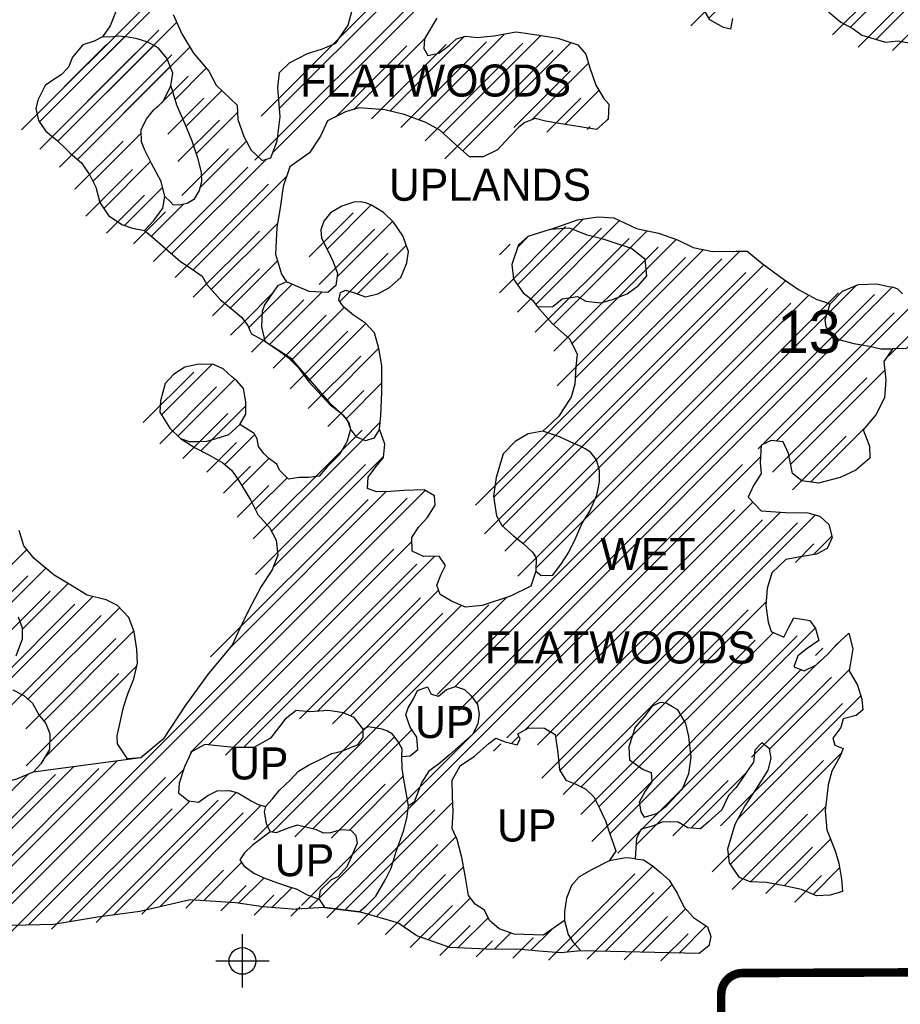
# Model space of a CAD drawing. Extents: x 184591 to 248591, y 837110 to 888536.
# Tile 5 of 12: x 213181 to 217310, y 870106 to 874722. Entities that reach past the tile are written whole.
import ezdxf
from ezdxf.enums import TextEntityAlignment as Align

# ---------------------------------------------------------------- set-up
doc = ezdxf.new("R2010")
doc.units = 0
doc.header["$LTSCALE"] = 800
doc.header["$PDMODE"] = 34
doc.header["$PDSIZE"] = 125
doc.layers.get('0').update_dxf_attribs({"linetype": 'CONTINUOUS'})
for name, color, linetype in [('SEC', 2, 'CONTINUOUS'), ('TEXT', 7, 'CONTINUOUS'), ('WETDBA', 11, 'CONTINUOUS'), ('WETFILL', 12, 'CONTINUOUS'), ('WSHEDS', 3, 'CONTINUOUS')]:
    doc.layers.add(name, color=color, linetype=linetype)
doc.layers.get('0').off()

# ---------------------------------------------------------------- blocks, each defined once
blk = doc.blocks.new('*X')
at = {"color": 0}
for p, q in [((217076.9, 874686.2), (217536.2, 875145.5)), ((217196.8, 874629.3), (217600.1, 875032.6)), ((214368.5, 874099.1), (215290.5, 875021.1)), ((213274, 874242.1), (213892.8, 874860.9)), ((217357.5, 874613.2), (217600.9, 874856.6)), ((214398.9, 874306.3), (214918.8, 874826.2)), ((216412.2, 874728.6), (216491.9, 874808.3)), ((213360.4, 874151.6), (213918, 874709.3)), ((213274, 874242.1), (213673.3, 874641.3)), ((214747.2, 874301), (215081.6, 874635.4)), ((214916.1, 874293.2), (215265.1, 874642.2)), ((215052.3, 874252.6), (215453.8, 874654.1)), ((215166.3, 874189.8), (215624.7, 874648.2)), ((215259.4, 874106.1), (215767.5, 874614.2)), ((213360.4, 874151.6), (213809.5, 874600.8)), ((213452, 874066.5), (213978.9, 874593.5)), ((213452, 874066.5), (213886.9, 874501.4)), ((213908.9, 874346.6), (214056.1, 874493.9)), ((215582.3, 874252.3), (215847.7, 874517.7)), ((213960.5, 874221.4), (214129, 874390)), ((215737.5, 874230.7), (215897.1, 874390.3)), ((214008.2, 874092.4), (214202.5, 874286.7)), ((215926.9, 874243.3), (215940.9, 874257.3)), ((213525, 873962.7), (213751.2, 874188.9)), ((213525, 873962.7), (213751.2, 874188.9)), ((214026.1, 873933.5), (214244.4, 874151.9)), ((213893.7, 873624.3), (214336.1, 874066.7)), ((213575.9, 873836.9), (213795.2, 874056.2)), ((213575.9, 873836.9), (213795.2, 874056.2)), ((213994.9, 873548.7), (214432.4, 873986.2)), ((213673.2, 873757.3), (213851.4, 873935.6)), ((213673.2, 873757.3), (213851.4, 873935.6)), ((213799.2, 873706.6), (213949.3, 873856.7)), ((214622.5, 873646), (214829.5, 873853)), ((215515.3, 873478.2), (215824.9, 873787.7)), ((214079.6, 873456.6), (214389.7, 873766.8)), ((214669.5, 873516.2), (214929.6, 873776.3)), ((215600.6, 873386.7), (215993.8, 873779.9)), ((215516.1, 873655.7), (215565.8, 873705.4)), ((215683.2, 873292.5), (216122.9, 873732.2)), ((215770.8, 873203.4), (216258.9, 873691.4)), ((214765.8, 873435.8), (214993.6, 873663.6)), ((215403.2, 872482.2), (216558, 873636.9)), ((215785.3, 873041.1), (216387.9, 873643.7)), ((214170.1, 873370.4), (214390.2, 873590.4)), ((215445.5, 872347.7), (216670.5, 873572.7)), ((214317.8, 873341.3), (214458.3, 873481.8)), ((215223.1, 871595), (217104.9, 873476.8)), ((215323.2, 871518.3), (217273.8, 873468.9)), ((215541.2, 872266.7), (216772.7, 873498.2)), ((214352.5, 873199.2), (214597.8, 873444.5)), ((215601.2, 872149.8), (216881.1, 873429.8)), ((214453.9, 873123.9), (214702.7, 873372.6)), ((216728, 872746.3), (217365.1, 873383.4)), ((214255.1, 873278.6), (214317.8, 873341.3)), ((214534.2, 873027.4), (214804.4, 873297.6)), ((217339.3, 873180.9), (217431.9, 873273.4)), ((214619, 872935.5), (214864.9, 873181.3)), ((213845.7, 872869.2), (214082.3, 873105.8)), ((216795.4, 872637), (217237.4, 873078.9)), ((213923, 872769.7), (214189.5, 873036.2)), ((214711.2, 872850.8), (214879.8, 873019.4)), ((214031.3, 872701.2), (214241.2, 872911.2)), ((214789.9, 872752.8), (214871.6, 872834.4)), ((214143.2, 872636.4), (214283.2, 872776.4)), ((216889.1, 872553.9), (217141.2, 872806)), ((214361.2, 872324.1), (214789.9, 872752.8)), ((214222.3, 872538.7), (214348.9, 872665.3)), ((214371.3, 872157.4), (214887.2, 872673.3)), ((214586.6, 870604.9), (216654.7, 872673)), ((214285.9, 872425.6), (214434.6, 872574.3)), ((213042.2, 870474.7), (215082, 872514.6)), ((214161.1, 871770.4), (214900, 872509.3)), ((215550.2, 871391.8), (216618.5, 872460)), ((215694, 871358.8), (216748.5, 872413.2)), ((215714.3, 871202.3), (216911.9, 872399.9)), ((214066.2, 871321.9), (215020.2, 872276)), ((216902.9, 872214.1), (216989.5, 872300.7)), ((212846.2, 871869.7), (213214.7, 872238.2)), ((214231.2, 871310.2), (215127.2, 872206.1)), ((213113.7, 871960.5), (213303.7, 872150.5)), ((213192.3, 871862.3), (213408.6, 872078.6)), ((214577.7, 871479.9), (215145.2, 872047.4)), ((213128.8, 871622), (213524.2, 872017.4)), ((214364.5, 870913.2), (215465.8, 872014.4)), ((215814.2, 871125.4), (216681, 871992.2)), ((213220.2, 871536.6), (213648.7, 871965.1)), ((214732.2, 871457.6), (215250.6, 871976.1)), ((213294.4, 871434), (213716.9, 871856.5)), ((215897.1, 871031.5), (216714.7, 871849.1)), ((215948, 870905.6), (216911.2, 871868.9)), ((216996.4, 871777.3), (217031.2, 871812.1)), ((216070.6, 870851.4), (216928.6, 871709.5)), ((213296.7, 871259.5), (213730.4, 871693.3)), ((216697.3, 871301.4), (217071.9, 871676)), ((216551.7, 870979), (217124.3, 871551.6)), ((214556, 870927.9), (215020.4, 871392.3)), ((215487.4, 871328.9), (215521.6, 871363.2)), ((212860.8, 870470.1), (213637.7, 871247)), ((216513, 870763.6), (217034.2, 871284.7)), ((212679.5, 870465.5), (213433.9, 871219.9)), ((213223.5, 870479.3), (213950, 871205.8)), ((212623.2, 870586), (213222.7, 871185.6)), ((214725.9, 870921), (214979.7, 871174.8)), ((216328, 870932.1), (216587.7, 871191.8)), ((213624, 870526.2), (214197, 871099.2)), ((213415.4, 870494.4), (213980.3, 871059.2)), ((213839.4, 870564.9), (214313.6, 871039.1)), ((214706.4, 870547.9), (215211.7, 871053.2)), ((216607, 870680.7), (216960.2, 871033.9)), ((214851.8, 870516.6), (215226.4, 870891.2)), ((216764.8, 870661.8), (216982.4, 870879.4)), ((214044.5, 870593.2), (214221.9, 870770.5)), ((214981, 870469), (215262.3, 870750.3)), ((215745.7, 870349.8), (216149.8, 870753.9)), ((216900.7, 870620.9), (217025.4, 870745.6)), ((214209.3, 870581.2), (214327.2, 870699.1)), ((214365.6, 870560.7), (214458, 870653.1)), ((215926.4, 870353.7), (216239.3, 870666.6)), ((214537.6, 870555.9), (214581.5, 870599.8)), ((215096.7, 870407.9), (215294.4, 870605.6)), ((216099.4, 870350), (216303.5, 870554)), ((215236.2, 870370.6), (215377.2, 870511.6)), ((216272.5, 870346.3), (216399.7, 870473.4)), ((215406.6, 870364.3), (215482.6, 870440.2)), ((215578.2, 870359), (215673.2, 870454.1))]:
    blk.add_line(p, q, dxfattribs=at)

msp = doc.modelspace()

# ---------------------------------------------------------------- linework, layer by layer
at = {"layer": 'SEC', "color": 0}
msp.add_point((214225.4, 870309), dxfattribs=at)
at = {"layer": 'WETDBA', "color": 0}
for points in [[(213647, 874798.7), (213604.9, 874692.2), (213569.7, 874640.7), (213530.1, 874621.2), (213478.1, 874603.5), (213429.2, 874545.4), (213409.8, 874498.4), (213375.3, 874462.8), (213336.7, 874438.3), (213301.2, 874412.5), (213265.9, 874344.9), (213257, 874305.3), (213269.2, 874249.1), (213302.3, 874201.3), (213356.9, 874154.9), (213391.2, 874122.5), (213417.4, 874095.4), (213470.6, 874050.8), (213510.8, 873992.4), (213537.7, 873936.2), (213556.8, 873865), (213598.3, 873803.9), (213659.6, 873762), (213710.4, 873744.6), (213766.5, 873733.6), (213815.1, 873693.5), (213875.6, 873640), (213934.8, 873588.7), (213989.7, 873552.4), (214037, 873518.9), (214059.3, 873479.6), (214121.2, 873409.3), (214182.8, 873360.4), (214220.6, 873327), (214251, 873288.6), (214260.8, 873264.4), (214268.1, 873249), (214330.3, 873214.4)], [(213901.5, 874746.1), (213942.2, 874655.2), (213996.4, 874564.2), (214068.4, 874479.5), (214102.9, 874415.2), (214200.6, 874320.7), (214204.4, 874254.1), (214232.6, 874173.5), (214267.1, 874110.4), (214317.5, 874060.9), (214359.2, 874073.8), (214388.7, 874154.3), (214401.9, 874266), (214391.7, 874403.7), (214399.5, 874473.7), (214445.8, 874519.5), (214530.3, 874563.8), (214601.1, 874585.1), (214663.8, 874611.2), (214720.7, 874695.2), (214746.8, 874789.7)], [(216523.1, 874726.5), (216514.3, 874677.1), (216480.7, 874685.2), (216416.6, 874720.7), (216378.2, 874788.4)], [(216973.6, 874758.2), (217031.6, 874710.5), (217087.3, 874680.6), (217129.6, 874649.7), (217241.2, 874615.9), (217300.4, 874622.1), (217349.8, 874613.2)], [(215137.2, 874728), (215079.6, 874632.2), (215076.4, 874586.6), (215095.2, 874553), (215146.7, 874564.8), (215194.8, 874600.8), (215228.8, 874631.5), (215272.6, 874644.4), (215326.2, 874638.7), (215403.6, 874645.2), (215509.1, 874663.9), (215617.3, 874649.4), (215704.1, 874635.6), (215798.2, 874603.9), (215835.3, 874560.7), (215852.7, 874500.4), (215881.9, 874414.2), (215920.7, 874352.9), (215943.1, 874326.2), (215940.8, 874255.5), (215885.1, 874206.9), (215809.1, 874218.6), (215710.7, 874235.2), (215646.6, 874245.5), (215598.3, 874258.5), (215550.3, 874239.7), (215522.2, 874217.7), (215480.1, 874175.8), (215421.5, 874111.8), (215354.9, 874078.6), (215290.5, 874079.1), (215220.9, 874139.5), (215151, 874204), (215085.9, 874240.2), (214983.7, 874277.9), (214893.4, 874298.4), (214771.8, 874308.4), (214708.1, 874289.3), (214624.3, 874247.1), (214592.3, 874175.7), (214540.6, 874097.7), (214448.1, 874032.3), (214416.7, 873940.3), (214402.5, 873840.1), (214386.2, 873746.7), (214380.8, 873622.7), (214408.2, 873528.4), (214432, 873492.3)], [(213889.7, 874410.9), (213899.3, 874471.2), (213870.7, 874540.7), (213830.5, 874589.2), (213781.5, 874616.3), (213732.4, 874631.9), (213689.7, 874639), (213646.2, 874645.1), (213644.5, 874645.1), (213604.1, 874640.3), (213569.7, 874640.7)], [(213766.5, 873733.6), (213810.8, 873780.8), (213852.3, 873837.9), (213861.6, 873892.9)], [(214748.3, 873865.8), (214691.8, 873847.7), (214638.2, 873816.9), (214607.6, 873776.7), (214592.9, 873737.2), (214595.6, 873697.2), (214625.6, 873640.1), (214651.1, 873587.2), (214672, 873532.1), (214663.1, 873475.4), (214625.9, 873442.9), (214538.7, 873448), (214476.1, 873474.7), (214432, 873492.3)], [(214868.5, 872801.5), (214874.6, 872866.3), (214879.7, 872975.9), (214879.9, 873099.5), (214865, 873180.8), (214844.1, 873253), (214803.2, 873299), (214746.6, 873336.9), (214698.7, 873375.9), (214677.4, 873407.4), (214685.5, 873443.1), (214709.3, 873453.6), (214745.7, 873443.4), (214802.4, 873421.9), (214860.6, 873436.2), (214915.3, 873466.5), (214967.9, 873512.3), (214996.7, 873581.6), (215003.8, 873635.5), (214977, 873709.1), (214933.4, 873772.6), (214886.9, 873817.9), (214830.5, 873852.6), (214803.6, 873862.5), (214777, 873867.1), (214748.3, 873865.8)], [(215667.7, 873738), (215795.7, 873783.3), (215893.1, 873798.1), (215966.9, 873792.4), (216072.3, 873743.5), (216175.5, 873720.6), (216265.2, 873689.2), (216338.3, 873653.7), (216429.3, 873635.3), (216539.6, 873637.2), (216591.5, 873636.4), (216662.1, 873578.9), (216762.1, 873505.5), (216832.8, 873456.6), (216918.2, 873409.2), (216954.6, 873399.3), (216979.8, 873387.4), (217039.4, 873448.2), (217113.7, 873480.6), (217199.2, 873483.6), (217254.2, 873470.9), (217278.7, 873468.4), (217297.2, 873459.6), (217320.3, 873436.8)], [(215667.7, 873738), (215563, 873704.5), (215519.8, 873666.8), (215488.5, 873573.3), (215495.7, 873505.4), (215542.5, 873440.5), (215583.4, 873408.5), (215609.3, 873375.6)], [(215841.8, 873712.1), (215760.2, 873743.7), (215667.7, 873738)], [(215609.3, 873375.6), (215680.4, 873377.5), (215725.3, 873412.5), (215796, 873424.3), (215835.2, 873402.1), (215905.6, 873393.6), (215960.3, 873410.3), (216028.6, 873435.7), (216081.9, 873475.9), (216121.2, 873520.7), (216113.3, 873597), (216050.4, 873649.3), (215973.7, 873673.3), (215917, 873692), (215891.8, 873699.4), (215841.8, 873712.1)], [(214432, 873492.3), (214389.6, 873474.2), (214329.5, 873385), (214318.3, 873353.1), (214315.3, 873281.3), (214330.3, 873214.4)], [(215609.3, 873375.6), (215678.8, 873296.3), (215760.3, 873224.7), (215795.5, 873153.5), (215788.4, 873096.1), (215783.7, 873012.8), (215767.5, 872951.8), (215727.8, 872892.7), (215708.5, 872863.3), (215674.1, 872830.1), (215634.5, 872793.1)], [(216979.8, 873387.4), (216956.2, 873314.2), (216961.4, 873282), (217021.5, 873222.3), (217092.6, 873203.3), (217164.7, 873191.6), (217217.9, 873179.2), (217272.9, 873178.4)], [(214330.3, 873214.4), (214450.2, 873136.4), (214634.5, 872925), (214697.9, 872867.6), (214725.1, 872831.3), (214732.6, 872802.8)], [(214330.3, 873214.4), (214398.8, 873167.7), (214440.1, 873137.8), (214488, 873089.4), (214536.5, 873024.2), (214596.3, 872959.6), (214637.6, 872915.8), (214681.6, 872881.7), (214715.9, 872845.9), (214732.6, 872802.8)], [(217337, 873180.4), (217272.9, 873178.4), (217232.8, 873119.7), (217242.5, 873032.4), (217235.3, 872949.5), (217195.3, 872868.6), (217135.2, 872799), (217165.2, 872722.6), (217167.2, 872665.9), (217101.6, 872609.3), (217027.6, 872576.1), (216926.4, 872548.3), (216848.3, 872560), (216803.9, 872594.4), (216785.5, 872687.3), (216760.7, 872742), (216704.3, 872749.4), (216657.4, 872727.8), (216653.4, 872645.1), (216657.5, 872594), (216622.3, 872538), (216596.3, 872482.7), (216657.8, 872419.6), (216771, 872411.7), (216876.7, 872409.7), (216932, 872394.2), (216974.7, 872355.9), (216991, 872295), (216966.8, 872243.2), (216917.3, 872216.7), (216851.8, 872205.2), (216773, 872191.4), (216707, 872128.4), (216685.5, 872054.6), (216679.8, 871975.1), (216690.1, 871897), (216704.8, 871853.5), (216763.9, 871827.5), (216786.8, 871874.4), (216811, 871917.7), (216886.3, 871905.7), (216912.1, 871867.5), (216927.8, 871811.8), (216873.8, 871774), (216828.9, 871739.1), (216810.9, 871687.3), (216858.5, 871669.7), (216914.3, 871696.2), (216969.4, 871747.2), (217009, 871791.3), (217068, 871846.5), (217087.4, 871772.9), (217070.8, 871668.9), (217108.8, 871601.3), (217129, 871536.4), (217134.2, 871486.4), (217102.3, 871459.8), (217041.3, 871443.8), (217030.7, 871403.5), (216994.2, 871353.9), (217003.2, 871320.2), (217042.4, 871304.4), (217027.3, 871268.4), (216989, 871198.7), (216971.4, 871134.3), (216957.8, 871013.2), (216965, 870923.5), (217003.7, 870825.4), (217021.5, 870767.9), (217034.6, 870693.3), (217038.7, 870635.1), (216981.3, 870617.7), (216917.2, 870614), (216847.2, 870643.5), (216765.9, 870661.5), (216683, 870677.4), (216606.6, 870680.7), (216555.2, 870700.8), (216509.8, 870768.5), (216501.1, 870834.3), (216536, 870949.9), (216579.6, 871031), (216637.6, 871118.5), (216690.6, 871203.8), (216704.7, 871259.2), (216696.7, 871304.3), (216661.1, 871331.7), (216628.1, 871296.8), (216621.3, 871240.7), (216589.4, 871194.2), (216540.2, 871122.5), (216504.1, 871084.1), (216473.1, 871017.9), (216410.7, 870960.9), (216372.8, 870928.1), (216313.2, 870933.5), (216267.8, 870959.5), (216196.3, 870961), (216148, 870941.8), (216095.7, 870926.2), (216072.5, 870884.9), (216066.8, 870787.5), (216106, 870782.5), (216146.2, 870756.9), (216185.4, 870723.9), (216225.9, 870688.5), (216264, 870626.4), (216294.7, 870563.6), (216340.8, 870513.1), (216405.9, 870469.2), (216421.9, 870423.7), (216412.4, 870379.6), (216366.1, 870344.3), (215812.7, 870356.2), (215718.9, 870347.2), (215615.5, 870355.8), (215532.6, 870363), (215369.3, 870364.7), (215197.4, 870372.4), (215043.7, 870426.6), (214953.8, 870487.3), (214772.9, 870539.2), (214610.4, 870560.5), (214476.8, 870552.1)], [(214732.6, 872802.8), (214717.1, 872745.4), (214680.6, 872683.1), (214623, 872625.5), (214584.7, 872581.4), (214536.1, 872574.8), (214490.9, 872575.6), (214440.8, 872568), (214399.5, 872610.1), (214386.3, 872638.5), (214348.5, 872665.5), (214325.4, 872688), (214300.6, 872720.3), (214294, 872756.4), (214280.4, 872781.6), (214280.4, 872781.6), (214212.9, 872823.7), (214241.1, 872873.1), (214241.3, 872929.9), (214229.9, 872992), (214199.1, 873028.2), (214176.4, 873047.2), (214135.8, 873085.5), (214089.2, 873105.7), (214021.5, 873106.9), (213955.5, 873092.3), (213903.2, 873058.5), (213863.4, 873016.1), (213842.2, 872935.2), (213838.2, 872881.2), (213885, 872806.7), (213936.4, 872756.8), (213964.4, 872738.8), (214001.5, 872716.6), (214068.4, 872682), (214133.5, 872644.3), (214174.8, 872610.6), (214207.7, 872563.1), (214262.8, 872470.7), (214297.7, 872402.6), (214352.2, 872340.7), (214384, 872281.7), (214390.8, 872210.9), (214365.7, 872142.2), (214313.6, 872064.1), (214254, 871952.8), (214211.4, 871863.8), (214176.8, 871789.2), (214066, 871656.6), (213958.2, 871508.5), (213854.3, 871348.5), (213748.9, 871261.8)], [(214212.9, 872823.7), (214159.8, 872776.1), (214095.9, 872755.3), (214057, 872743.5), (214013.5, 872742.2), (213977.4, 872742.3), (213936.4, 872756.8)], [(215600.7, 872136.8), (215578.1, 872066.4), (215481.7, 872019.7), (215348.9, 871975.8), (215271.8, 871967.2), (215205.3, 871995), (215152.5, 872027.7), (215136.5, 872070.8), (215157.6, 872122.9), (215177.3, 872163.2), (215148.3, 872206.3), (215074.7, 872205.7), (215021.9, 872230.3), (215019.6, 872294.8), (215053.3, 872344.8), (215091.9, 872386.4), (215128.8, 872445.5), (215126, 872489), (215077.1, 872517.4), (214981.8, 872515.2), (214919.1, 872510), (214853.9, 872507.7), (214812.6, 872523.9), (214815.2, 872577.5), (214851.7, 872625), (214886.8, 872669.1), (214892.5, 872732.1), (214868.5, 872801.5), (214842.2, 872759.2), (214801.9, 872748.1), (214761.6, 872763.9), (214732.6, 872802.8)], [(215634.5, 872793.1), (215564.7, 872780.6), (215504.4, 872743.6), (215448.6, 872685.9), (215414.4, 872575.6), (215402.4, 872487.4), (215416.6, 872396.3), (215442, 872350.7), (215496.2, 872302.3), (215540.7, 872267.2), (215586.1, 872224.7), (215603.2, 872198.4), (215600.7, 872136.8)], [(215781.8, 872733.3), (215712.2, 872765.6), (215634.5, 872793.1)], [(215600.7, 872136.8), (215625.5, 872115.7), (215680.5, 872117.7), (215721.2, 872172.7), (215755.3, 872225.1), (215789.4, 872292.3), (215817.9, 872361.3), (215854.4, 872417.9), (215886.8, 872493.2), (215899.8, 872554.4), (215899.6, 872608), (215885.3, 872658.8), (215857.4, 872693.9), (215832.2, 872710.1), (215810.1, 872723.1), (215781.8, 872733.3)], [(213748.9, 871261.8), (213686.1, 871256), (213640.3, 871327.3), (213638.7, 871365.2), (213654, 871435.3), (213667.8, 871498.8), (213688.3, 871560.8), (213716.6, 871631.9), (213733.3, 871705.9), (213731.3, 871769.7), (213718.6, 871852.2), (213692.5, 871918.9), (213639.6, 871974.8), (213586.1, 872002.6), (213497, 872023.9), (213420.7, 872071.5), (213343, 872117.3), (213249.9, 872196.1), (213200.6, 872255.1), (213178.7, 872327.8)], [(213174.5, 871922), (213192.2, 871870.8), (213192.8, 871817.8), (213163.8, 871737.9)], [(213149, 871579.4), (213200.5, 871554.1), (213242.1, 871517.1), (213270.4, 871462.7), (213304.3, 871422.3), (213323.1, 871374.5), (213321.5, 871299.8), (213281, 871234), (213244.7, 871194.8)], [(214973.2, 871268), (215012.7, 871271.4), (215048.2, 871300.1), (215043.4, 871357.9), (215012.3, 871404.5), (214991.7, 871463), (215002.7, 871495.9), (215027.6, 871537.2), (215046.6, 871576.8), (215093.2, 871594.5), (215111, 871559.1), (215144.6, 871550.7), (215182.5, 871581.4), (215225.2, 871595.7), (215266.5, 871582.3), (215298.7, 871551.4), (215327.7, 871512.1), (215336, 871466.6), (215329.3, 871421.1), (215305.7, 871372.4), (215252.4, 871325.6), (215195.2, 871273.9), (215145.1, 871231.2), (215099.5, 871199.5), (215066.1, 871147.7), (215043.9, 871086.8), (215030.2, 871054.2), (215004.3, 871035.7), (214993.9, 871098.4), (214981.7, 871159.7), (214974.8, 871211.6), (214973.2, 871268)], [(214881.3, 871395.3), (214814.8, 871407.3), (214791.6, 871395.5)], [(214973.2, 871268), (214974.6, 871303.4), (214954.7, 871339.8), (214928.9, 871372.8), (214906.1, 871385.8), (214881.3, 871395.3)], [(215736.3, 870498.1), (215637.7, 870429.3), (215499.4, 870434.1), (215429.1, 870459.5), (215383.6, 870498.4), (215360.2, 870546.5), (215317.2, 870574.9), (215286.1, 870616.7), (215270.5, 870709.5), (215253.5, 870793.9), (215232.3, 870878.4), (215208.2, 870930.3), (215212.9, 871008.7), (215211, 871079.1), (215209, 871156.2), (215247, 871224), (215313.9, 871269.8), (215380.3, 871327.8), (215412.9, 871354), (215458, 871336.4), (215513, 871322.3), (215527.7, 871349.3), (215517.3, 871373.1), (215567.8, 871401.7), (215642, 871400.2), (215692.4, 871370.7), (215704.1, 871285.5), (215712.7, 871205), (215742.4, 871155.9), (215788.6, 871137.9), (215836.2, 871114.7), (215873.6, 871078.6), (215901.5, 871022.5), (215928.4, 870966.1), (215949.6, 870900.5), (215965.3, 870857.4), (215975.4, 870824.1), (215944.9, 870779.3)], [(213244.7, 871194.8), (213165.7, 871161.7), (213092.4, 871140.5), (213006, 871121.8), (212913.4, 871115), (212851, 871111.3), (212787.2, 871114.3), (212729.3, 871124), (212676.8, 871147.2), (212635.5, 871181), (212607.5, 871219.7)], [(212607.5, 871219.7), (212626.2, 870464.2), (213339.6, 870482.2), (213546.2, 870515.3), (213745.2, 870543.2), (213980.7, 870597.3), (214192.4, 870583.7), (214322.5, 870564.1), (214476.8, 870552.1)], [(214333.2, 871033.1), (214327.5, 871009), (214336.9, 870953.3), (214356.4, 870914.7)], [(214585.6, 870598.4), (214610.4, 870560.5), (214772.9, 870539.2), (214805.1, 870567.8), (214850.4, 870612.9), (214896.8, 870691.6), (214923.2, 870743.4), (214946.4, 870821.8), (214981.6, 870921.6), (214997.9, 870986), (215004.3, 871035.7)], [(216023.7, 870792.5), (215944.9, 870779.3), (215862.5, 870735.7), (215803.9, 870702.9), (215768.1, 870663.4), (215744.5, 870603.5), (215735.3, 870541.2), (215736.3, 870498.1), (215753, 870432.6), (215774.6, 870398.3), (215812.7, 870356.2)], [(216066.8, 870787.5), (216044, 870791.8), (216023.7, 870792.5)]]:
    msp.add_lwpolyline(points, dxfattribs=at)
for points in [[(213889.7, 874410.9), (213916.1, 874322.4), (213955.8, 874232.9), (213988.2, 874153.2), (214014.3, 874073.8), (214031.7, 874006.1), (214034.3, 873960.8), (214022.3, 873920.9), (213997.6, 873878.5), (213966.7, 873860.7), (213929.2, 873852.1), (213901.5, 873854.2), (213888.2, 873868), (213861.6, 873892.9), (213844.6, 873963.8), (213799.6, 874047.4), (213768.6, 874109.6), (213751.8, 874148.9), (213750.9, 874205.7), (213776, 874256.5), (213810.5, 874299.2), (213854.7, 874338)], [(216183.7, 871521.4), (216146.2, 871504), (216108.3, 871453.9), (216067.2, 871404.6), (216036.6, 871312.9), (216040, 871252.7), (216104.3, 871206.3), (216142.1, 871191.9), (216144.8, 871148.5), (216113.9, 871105.1), (216084.8, 871053.7), (216092.7, 871007.8), (216109.1, 870982.5), (216167.7, 871000.3), (216217.1, 871039.1), (216288.7, 871115.3), (216319, 871188.4), (216329.3, 871265.1), (216318.2, 871361.4), (216304, 871422.8), (216266.3, 871485.9), (216241.1, 871501), (216212.1, 871518.2)], [(214791.6, 871395.5), (214749.7, 871449.8), (214699, 871472.3), (214628.6, 871483.3), (214541.7, 871477.5), (214476.9, 871482.6), (214426.4, 871443.1), (214356.6, 871354.2), (214278.4, 871310.3), (214185.6, 871310.1), (214125, 871316.1), (214048.6, 871323.6), (213987.3, 871289.4), (213954.6, 871219.8), (213929.2, 871142.1), (213926.3, 871096.9), (213972.5, 871060.4), (214019.4, 871053.3), (214062.9, 871085.5), (214107.8, 871106.7), (214162.8, 871108.7), (214203.4, 871097.5), (214266, 871059.5), (214299.6, 871043.3), (214333.2, 871033.1), (214365.8, 871068.4), (214399.2, 871109.3), (214452.5, 871160), (214488.3, 871198.1), (214534.9, 871227.1), (214600.1, 871257.5), (214644.7, 871281.2), (214691.6, 871293), (214768, 871323.4), (214791.9, 871358)], [(214356.4, 870914.7), (214315.1, 870883.6), (214272.6, 870852.5), (214235.8, 870815.8), (214213.3, 870783.6), (214232.2, 870754.9), (214279, 870720.5), (214326.6, 870699.4), (214390, 870675.4), (214440.7, 870658.5), (214477.5, 870646.9), (214528.6, 870618.8), (214585.6, 870598.4), (214592, 870641.4), (214643.6, 870691.8), (214674.1, 870705.7), (214716.5, 870752.2), (214737.6, 870796.7), (214764.4, 870862.8), (214758.5, 870896.4), (214736.1, 870920.3), (214687.4, 870923.5), (214638.4, 870910), (214605.4, 870908.3), (214572.6, 870923.7), (214522.8, 870936.1), (214482.6, 870946.3), (214440.2, 870932.1), (214383, 870909.7)]]:
    msp.add_lwpolyline(points, close=True, dxfattribs=at)
at = {"layer": 'WETFILL', "color": 0}
msp.add_lwpolyline([(213748.9, 871261.8), (213244.7, 871194.8)], dxfattribs=at)
at = {"layer": 'WSHEDS', "color": 0, "const_width": 40}
msp.add_lwpolyline([(216470.2, 864930.4), (216470.2, 870152.5, -0.413056), (216569.8, 870252.5), (219310.5, 870263.3, 0.413056), (219410.1, 870363.3), (219410.1, 887369)], format="xyb", dxfattribs=at)

# ---------------------------------------------------------------- block references
at = {"layer": 'WETFILL', "color": 0}
for p in [(0, 0), (0, 0), (0, 0), (0, 0), (0, 0), (0, 0), (0, 0), (0, 0), (0, 0), (0, 0), (0, 0), (0, 0), (0, 0), (0, 0), (0, 0), (0, 0), (0, 0), (0, 0), (0, 0), (0, 0), (0, 0), (0, 0), (0, 0), (0, 0), (0, 0), (0, 0), (0, 0), (0, 0), (0, 0), (0, 0), (0, 0), (0, 0), (0, 0), (0, 0), (0, 0), (0, 0), (0, 0), (0, 0), (0, 0), (0, 0), (0, 0), (0, 0), (-84.7, -36.3)]:
    msp.add_blockref('*X', p, dxfattribs=at)

# ---------------------------------------------------------------- texts
at = {"layer": 'TEXT', "color": 0}
msp.add_text('13', height=200, dxfattribs=at).set_placement((216881, 873158.8), align=Align.CENTER)
at = {"layer": 'WETDBA', "color": 0}
for s, p in [('FLATWOODS', (215131.3, 874361.3)), ('UPLANDS', (215386, 873872.8)), ('WET', (216127.3, 872142.3)), ('FLATWOODS', (215997, 871703.6)), ('UP', (215173.6, 871354)), ('UP', (214301.9, 871160.1)), ('UP', (215558.8, 870869.2)), ('UP', (214516.5, 870706.4))]:
    msp.add_text(s, height=150, dxfattribs=at).set_placement(p, align=Align.CENTER)

doc.saveas('drawing.dxf')
